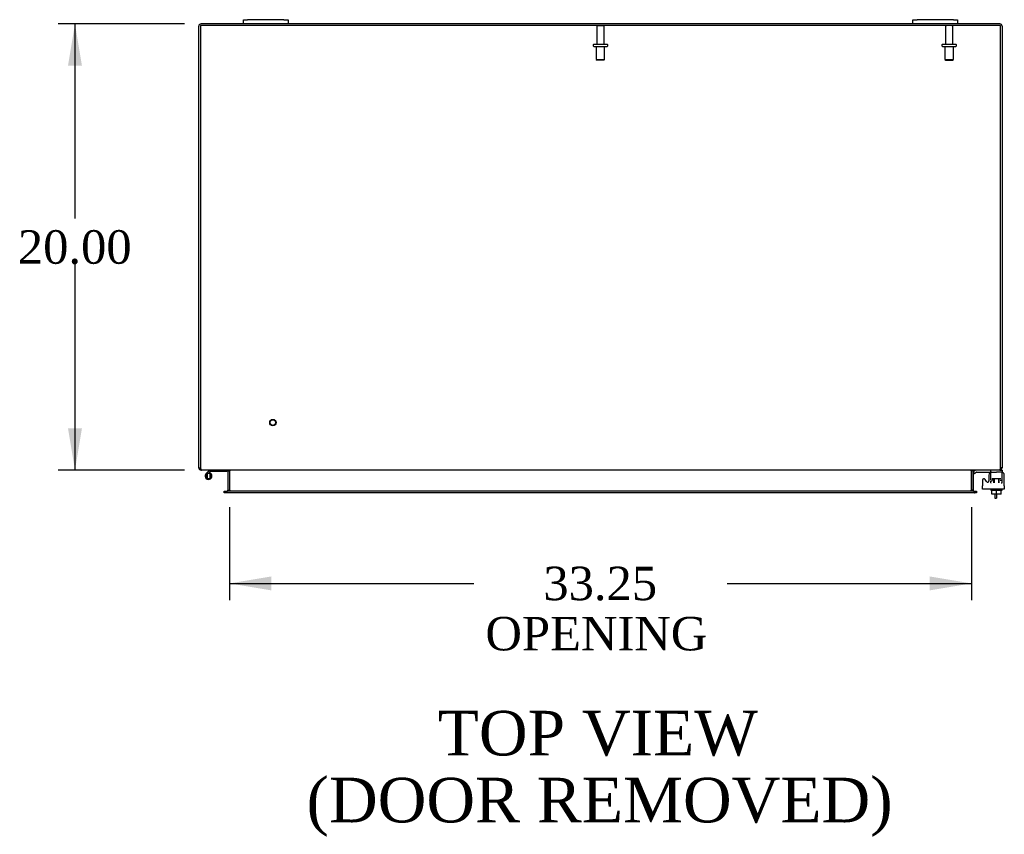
# Model space of a CAD drawing. Header units: inches. Extents: x 20 to 297, y 4 to 197.
# Tile 5 of 10: x 86 to 131, y 146 to 182. Entities that reach past the tile are written whole.
import ezdxf
from ezdxf.enums import TextEntityAlignment as Align

# ---------------------------------------------------------------- set-up
doc = ezdxf.new("R2010")
doc.units = ezdxf.units.IN
doc.header["$MEASUREMENT"] = 0
for name, color, linetype in [('COM40153-1', 7, 'CONTINUOUS'), ('COM42667', 7, 'CONTINUOUS'), ('COM42780', 7, 'CONTINUOUS'), ('COM48501', 7, 'CONTINUOUS'), ('COM48524', 7, 'CONTINUOUS'), ('DEFAULT', 7, 'CONTINUOUS'), ('FET07710', 7, 'CONTINUOUS'), ('HNG10620-56B', 7, 'CONTINUOUS'), ('HNG10620-56P', 7, 'CONTINUOUS'), ('SCC19011', 7, 'CONTINUOUS'), ('STD21878', 7, 'CONTINUOUS'), ('STD26094', 7, 'CONTINUOUS'), ('WAF25035', 7, 'CONTINUOUS')]:
    doc.layers.add(name, color=color, linetype=linetype)
doc.styles.add('SEACAD_TIMES_NEW_ROMAN', font='times.ttf')

# ---------------------------------------------------------------- blocks, each defined once
blk = doc.blocks.new('GDIMGGROUP16')
at = {"layer": 'DEFAULT', "linetype": 'Continuous'}
for points in [[(88.615, 180.358), (89.24, 180.358), (88.928, 182.233)], [(88.615, 164.108), (88.928, 162.233), (89.24, 164.108)]]:
    blk.add_hatch(color=136, dxfattribs=at).paths.add_polyline_path(points)
at = {"layer": 'DEFAULT', "color": 136, "linetype": 'Continuous'}
for p, q in [((93.831, 182.233), (88.178, 182.233)), ((88.928, 182.233), (88.928, 173.508)), ((88.928, 171.483), (88.928, 162.233)), ((93.831, 162.233), (88.178, 162.233))]:
    blk.add_line(p, q, dxfattribs=at)
at = {"layer": 'DEFAULT', "color": 136, "linetype": 'Continuous', "style": 'SEACAD_TIMES_NEW_ROMAN'}
blk.add_text('20.00', height=1.5, dxfattribs=at).set_placement((86.369, 172.983), align=Align.TOP_LEFT)
blk = doc.blocks.new('GDIMGGROUP17')
at = {"layer": 'DEFAULT', "linetype": 'Continuous'}
for points in [[(97.723, 156.844), (97.723, 157.469), (95.848, 157.156)], [(127.223, 156.844), (129.098, 157.156), (127.223, 157.469)]]:
    blk.add_hatch(color=136, dxfattribs=at).paths.add_polyline_path(points)
at = {"layer": 'DEFAULT', "color": 136, "linetype": 'Continuous'}
for p, q in [((95.848, 160.578), (95.848, 156.406)), ((129.098, 160.578), (129.098, 156.406)), ((95.848, 157.156), (106.794, 157.156)), ((118.152, 157.156), (129.098, 157.156))]:
    blk.add_line(p, q, dxfattribs=at)
at = {"layer": 'DEFAULT', "color": 136, "linetype": 'Continuous', "style": 'SEACAD_TIMES_NEW_ROMAN'}
for s, p in [('33.25', (109.914, 157.906)), ('OPENING ', (107.319, 155.656))]:
    blk.add_text(s, height=1.5, dxfattribs=at).set_placement(p, align=Align.TOP_LEFT)

msp = doc.modelspace()

# ---------------------------------------------------------------- linework, layer by layer
at = {"layer": 'COM40153-1', "color": 7}
for p, q in [((130.151, 161.161), (130.151, 160.983)), ((130.223, 161.161), (130.223, 160.983)), ((130.151, 160.983), (130.223, 160.983))]:
    msp.add_line(p, q, dxfattribs=at)
at = {"layer": 'COM42667', "color": 7}
for p, q in [((129.883, 162.013), (129.883, 161.753)), ((130.569, 161.53), (130.569, 162.013)), ((129.599, 161.786), (129.599, 161.53)), ((129.599, 161.387), (129.599, 161.53)), ((129.772, 161.721), (129.709, 161.818)), ((130.569, 161.53), (130.569, 161.387)), ((130.569, 161.387), (129.599, 161.387))]:
    msp.add_line(p, q, dxfattribs=at)
for centre, radius, start, end in [((130.008, 162.013), 0.125, 90, 180), ((130.444, 162.013), 0.125, 0, 90), ((129.659, 161.786), 0.06, 32.8455, 180), ((129.823, 161.753), 0.06, 212.8455, 0)]:
    msp.add_arc(centre, radius, start, end, dxfattribs=at)
at = {"layer": 'COM42780', "color": 7}
for p, q in [((129.17, 162.14), (129.221, 162.191)), ((129.17, 162.14), (129.237, 162.073)), ((129.237, 162.073), (129.288, 162.124)), ((129.322, 162.138), (130.22, 162.138)), ((129.355, 162.139), (129.355, 162.138)), ((129.355, 162.139), (129.415, 162.139)), ((129.415, 162.139), (129.415, 162.138)), ((129.415, 162.139), (129.443, 162.139)), ((129.443, 162.139), (129.443, 162.138)), ((129.443, 162.139), (129.605, 162.139)), ((129.556, 162.139), (129.556, 162.138)), ((129.605, 162.139), (129.605, 162.138)), ((129.97, 162.092), (129.97, 162.217)), ((130.47, 162.138), (130.22, 162.138)), ((130.365, 162.233), (130.47, 162.233)), ((130.47, 162.233), (130.47, 162.138)), ((130.47, 162.135), (130.47, 162.138)), ((130.47, 162.091), (130.47, 162.135)), ((130.47, 161.801), (130.47, 162.091)), ((129.97, 161.756), (130.025, 161.756)), ((129.97, 161.661), (129.97, 161.747)), ((129.97, 161.661), (129.986, 161.661)), ((130.025, 161.851), (130.415, 161.851)), ((130.025, 161.851), (130.025, 161.772)), ((130.095, 161.661), (130.095, 161.851)), ((130.114, 161.851), (130.114, 161.661)), ((130.327, 161.661), (130.327, 161.851)), ((130.345, 161.661), (130.345, 161.851)), ((130.415, 161.756), (130.415, 161.794)), ((130.431, 161.661), (130.47, 161.661)), ((130.47, 161.661), (130.47, 161.801))]:
    msp.add_line(p, q, dxfattribs=at)
for radius in [0.143, 0.048]:
    msp.add_arc((129.322, 162.09), radius, 90, 135, dxfattribs=at)
msp.add_ellipse((129.72, 161.132), major_axis=(0, 14.322), ratio=0.017455, start_param=-1.524085, end_param=-1.503851, dxfattribs=at)
msp.add_open_spline([(129.967, 162.13), (129.967, 162.131), (129.966, 162.133), (129.965, 162.137), (129.963, 162.138), (129.962, 162.138)], degree=3, knots=[0.6179659, 0.6179659, 0.6179659, 0.6179659, 0.75, 0.75, 1, 1, 1, 1], dxfattribs=at)
at = {"layer": 'COM48501', "color": 7}
for p, q in [((96.473, 182.233), (94.581, 182.233)), ((126.473, 182.233), (98.473, 182.233)), ((130.365, 182.233), (128.473, 182.233)), ((94.473, 162.341), (94.473, 182.125)), ((130.473, 182.125), (130.473, 162.341)), ((94.473, 162.341), (94.545, 162.341)), ((94.581, 162.248), (94.581, 162.233)), ((94.581, 162.233), (94.6, 162.233)), ((95.776, 162.197), (95.848, 162.197)), ((95.776, 162.197), (95.776, 161.328)), ((95.848, 162.197), (95.848, 161.328)), ((129.098, 162.197), (129.098, 161.328)), ((129.17, 162.197), (129.098, 162.197)), ((129.17, 162.197), (129.17, 161.328)), ((130.365, 162.233), (130.346, 162.233)), ((130.365, 162.248), (130.365, 162.233)), ((130.473, 162.341), (130.401, 162.341)), ((95.618, 161.22), (95.618, 161.292)), ((95.618, 161.292), (95.704, 161.292)), ((95.704, 161.22), (95.618, 161.22)), ((95.708, 161.292), (95.704, 161.292)), ((95.708, 161.22), (95.704, 161.22)), ((95.776, 161.328), (95.848, 161.328)), ((129.17, 161.328), (129.098, 161.328)), ((129.239, 161.292), (129.243, 161.292)), ((129.239, 161.22), (129.243, 161.22)), ((129.243, 161.292), (129.328, 161.292)), ((129.328, 161.22), (129.243, 161.22)), ((129.328, 161.292), (129.328, 161.22))]:
    msp.add_line(p, q, dxfattribs=at)
for centre, radius, start, end in [((94.581, 182.125), 0.108, 90, 180), ((130.365, 182.125), 0.108, 0, 90), ((94.581, 162.341), 0.108, 180, 270), ((94.581, 162.341), 0.036, 180, 212.8709), ((95.74, 162.197), 0.036, 0, 90), ((95.74, 162.197), 0.108, 0, 10.9014), ((129.206, 162.197), 0.108, 169.3382, 180), ((129.206, 162.197), 0.036, 90, 180), ((130.365, 162.341), 0.108, 270, 0), ((130.365, 162.341), 0.036, 323.7148, 0), ((95.74, 161.328), 0.036, 270, 0), ((95.74, 161.328), 0.108, 349.3884, 0), ((129.206, 161.328), 0.108, 180, 190.9436), ((129.206, 161.328), 0.036, 180, 270)]:
    msp.add_arc(centre, radius, start, end, dxfattribs=at)
at = {"layer": 'COM48524', "color": 7}
for p, q in [((94.545, 182.161), (94.545, 162.341)), ((130.401, 182.161), (94.545, 182.161)), ((130.401, 162.341), (130.401, 182.161)), ((130.346, 162.233), (94.6, 162.233)), ((95.867, 161.328), (95.867, 162.197)), ((129.079, 162.197), (129.079, 161.328)), ((95.708, 161.292), (95.758, 161.292)), ((95.708, 161.292), (95.708, 161.22)), ((95.758, 161.22), (95.708, 161.22)), ((129.189, 161.292), (95.758, 161.292)), ((129.189, 161.22), (95.758, 161.22)), ((129.189, 161.292), (129.239, 161.292)), ((129.239, 161.22), (129.189, 161.22)), ((129.239, 161.22), (129.239, 161.292))]:
    msp.add_line(p, q, dxfattribs=at)
for points, knots in [([(94.545, 162.341), (94.548, 162.334), (94.55, 162.327), (94.554, 162.313), (94.557, 162.306), (94.561, 162.293), (94.564, 162.287), (94.568, 162.275), (94.57, 162.269), (94.575, 162.259), (94.577, 162.255), (94.582, 162.247), (94.584, 162.244), (94.591, 162.236), (94.596, 162.233), (94.6, 162.233)], [0, 0, 0, 0, 0.125, 0.125, 0.25, 0.25, 0.375, 0.375, 0.5, 0.5, 0.625, 0.625, 0.75, 0.75, 1, 1, 1, 1]), ([(95.759, 162.233), (95.769, 162.233), (95.779, 162.232), (95.799, 162.23), (95.809, 162.229), (95.828, 162.225), (95.838, 162.222), (95.851, 162.216), (95.856, 162.213), (95.862, 162.208), (95.863, 162.206), (95.866, 162.203), (95.866, 162.202), (95.867, 162.199), (95.867, 162.198), (95.867, 162.197)], [0, 0, 0, 0, 0.25, 0.25, 0.5, 0.5, 0.75, 0.75, 0.875, 0.875, 0.9375, 0.9375, 0.96875, 0.96875, 1, 1, 1, 1]), ([(129.079, 162.197), (129.079, 162.199), (129.08, 162.202), (129.083, 162.206), (129.085, 162.208), (129.091, 162.213), (129.095, 162.216), (129.109, 162.222), (129.118, 162.225), (129.138, 162.229), (129.148, 162.23), (129.167, 162.232), (129.177, 162.233), (129.187, 162.233)], [0, 0, 0, 0, 0.0625, 0.0625, 0.125, 0.125, 0.25, 0.25, 0.5, 0.5, 0.75, 0.75, 1, 1, 1, 1]), ([(130.401, 162.341), (130.399, 162.334), (130.397, 162.327), (130.392, 162.313), (130.39, 162.306), (130.385, 162.293), (130.383, 162.287), (130.378, 162.275), (130.376, 162.269), (130.371, 162.259), (130.369, 162.255), (130.365, 162.247), (130.362, 162.244), (130.355, 162.236), (130.351, 162.233), (130.346, 162.233)], [0, 0, 0, 0, 0.125, 0.125, 0.25, 0.25, 0.375, 0.375, 0.5, 0.5, 0.625, 0.625, 0.75, 0.75, 1, 1, 1, 1]), ([(95.867, 161.328), (95.867, 161.325), (95.866, 161.322), (95.864, 161.318), (95.862, 161.316), (95.856, 161.311), (95.851, 161.309), (95.838, 161.302), (95.828, 161.3), (95.809, 161.295), (95.799, 161.294), (95.779, 161.292), (95.769, 161.292), (95.759, 161.292)], [0, 0, 0, 0, 0.0625, 0.0625, 0.125, 0.125, 0.25, 0.25, 0.5, 0.5, 0.75, 0.75, 1, 1, 1, 1]), ([(129.187, 161.292), (129.177, 161.292), (129.167, 161.292), (129.148, 161.294), (129.138, 161.295), (129.118, 161.3), (129.109, 161.302), (129.095, 161.309), (129.091, 161.311), (129.085, 161.316), (129.083, 161.318), (129.081, 161.321), (129.08, 161.323), (129.08, 161.325), (129.079, 161.326), (129.079, 161.328)], [0, 0, 0, 0, 0.25, 0.25, 0.5, 0.5, 0.75, 0.75, 0.875, 0.875, 0.9375, 0.9375, 0.96875, 0.96875, 1, 1, 1, 1])]:
    msp.add_open_spline(points, degree=3, knots=knots, dxfattribs=at)
at = {"layer": 'FET07710', "color": 7}
for p, q in [((96.473, 182.42), (96.661, 182.42)), ((96.473, 182.233), (96.473, 182.42)), ((96.661, 182.233), (96.473, 182.233)), ((98.286, 182.42), (96.661, 182.42)), ((98.286, 182.233), (96.661, 182.233)), ((98.286, 182.42), (98.473, 182.42)), ((98.473, 182.233), (98.286, 182.233)), ((98.473, 182.42), (98.473, 182.233)), ((126.473, 182.42), (126.661, 182.42)), ((126.473, 182.233), (126.473, 182.42)), ((126.661, 182.233), (126.473, 182.233)), ((128.286, 182.42), (126.661, 182.42)), ((128.286, 182.233), (126.661, 182.233)), ((128.286, 182.42), (128.473, 182.42)), ((128.473, 182.233), (128.286, 182.233)), ((128.473, 182.42), (128.473, 182.233))]:
    msp.add_line(p, q, dxfattribs=at)
at = {"layer": 'HNG10620-56B', "color": 7}
for p, q in [((94.912, 162.189), (94.804, 162.08)), ((94.955, 162.146), (94.895, 162.086)), ((94.93, 162.207), (94.912, 162.189)), ((94.912, 162.189), (94.955, 162.146)), ((94.958, 162.118), (94.948, 162.086)), ((94.972, 162.164), (94.955, 162.146)), ((95.728, 162.173), (94.993, 162.173)), ((95.728, 162.233), (95.728, 162.173))]:
    msp.add_line(p, q, dxfattribs=at)
for centre, radius, start, end in [((94.912, 161.971), 0.154, 135, 72.8181), ((94.993, 162.144), 0.089, 90, 135), ((94.993, 162.144), 0.029, 90, 135)]:
    msp.add_arc(centre, radius, start, end, dxfattribs=at)
at = {"layer": 'HNG10620-56P', "color": 7}
for p, q in [((94.847, 162.086), (94.847, 161.856)), ((94.977, 162.086), (94.847, 162.086)), ((94.977, 162.086), (94.977, 161.856)), ((94.847, 161.856), (94.977, 161.856))]:
    msp.add_line(p, q, dxfattribs=at)
for centre, start, end in [((95.081, 161.967), 152.9012, 179.0261), ((95.081, 161.976), 180.9722, 207.1004), ((94.744, 161.967), 0.9722, 27.1006), ((94.744, 161.976), 332.9006, 359.0262)]:
    msp.add_arc(centre, 0.262, start, end, dxfattribs=at)
at = {"layer": 'SCC19011', "color": 7}
for p, q in [((130.005, 161.161), (130.005, 161.342)), ((130.22, 161.161), (130.005, 161.161)), ((130.22, 161.161), (130.22, 161.342)), ((130.435, 161.161), (130.22, 161.161)), ((130.435, 161.161), (130.435, 161.342))]:
    msp.add_line(p, q, dxfattribs=at)
at = {"layer": 'STD21878', "color": 7}
for radius in [0.141, 0.125]:
    msp.add_circle((97.795, 164.365), radius, dxfattribs=at)
at = {"layer": 'STD26094', "color": 7}
for p, q in [((112.308, 182.101), (112.308, 181.324)), ((112.368, 182.161), (112.578, 182.161)), ((112.638, 181.324), (112.638, 182.101)), ((127.933, 182.101), (127.933, 181.324)), ((128.263, 181.324), (128.263, 182.101)), ((112.148, 181.294), (112.148, 181.254)), ((112.178, 181.324), (112.768, 181.324)), ((112.178, 181.224), (112.768, 181.224)), ((112.286, 181.224), (112.286, 180.636)), ((112.661, 180.636), (112.661, 181.224)), ((112.798, 181.254), (112.798, 181.294)), ((127.773, 181.294), (127.773, 181.254)), ((127.803, 181.324), (128.393, 181.324)), ((127.803, 181.224), (128.393, 181.224)), ((127.911, 181.224), (127.911, 180.636)), ((128.286, 180.636), (128.286, 181.224)), ((128.423, 181.254), (128.423, 181.294)), ((112.286, 180.636), (112.661, 180.636)), ((112.286, 180.636), (112.323, 180.599)), ((112.623, 180.599), (112.323, 180.599)), ((112.623, 180.599), (112.661, 180.636)), ((127.911, 180.636), (128.286, 180.636)), ((127.911, 180.636), (127.948, 180.599)), ((127.948, 180.599), (128.248, 180.599)), ((128.248, 180.599), (128.286, 180.636))]:
    msp.add_line(p, q, dxfattribs=at)
for centre, radius, start, end in [((112.368, 182.101), 0.06, 90, 180), ((112.578, 182.101), 0.06, 0, 90), ((127.993, 182.101), 0.06, 90, 180), ((128.203, 182.101), 0.06, 0, 90), ((112.178, 181.294), 0.03, 90, 180), ((112.178, 181.254), 0.03, 180, 270), ((112.768, 181.294), 0.03, 0, 90), ((112.768, 181.254), 0.03, 270, 0), ((127.803, 181.294), 0.03, 90, 180), ((127.803, 181.254), 0.03, 180, 270), ((128.393, 181.294), 0.03, 0, 90), ((128.393, 181.254), 0.03, 270, 0)]:
    msp.add_arc(centre, radius, start, end, dxfattribs=at)
at = {"layer": 'WAF25035', "color": 7}
for p, q in [((129.97, 161.387), (129.97, 161.342)), ((129.97, 161.342), (130.47, 161.342)), ((130.47, 161.342), (130.47, 161.387))]:
    msp.add_line(p, q, dxfattribs=at)

# ---------------------------------------------------------------- block references
at = {"layer": 'DEFAULT', "color": 7}
for name in ['GDIMGGROUP16', 'GDIMGGROUP17']:
    msp.add_blockref(name, (0, 0), dxfattribs=at)

# ---------------------------------------------------------------- texts
at = {"layer": 'DEFAULT', "color": 7, "style": 'SEACAD_TIMES_NEW_ROMAN'}
for s, p in [('TOP VIEW', (105.181, 151.447)), ('(DOOR REMOVED)', (99.304, 148.447))]:
    msp.add_text(s, height=2, dxfattribs=at).set_placement(p, align=Align.TOP_LEFT)

doc.saveas('drawing.dxf')
